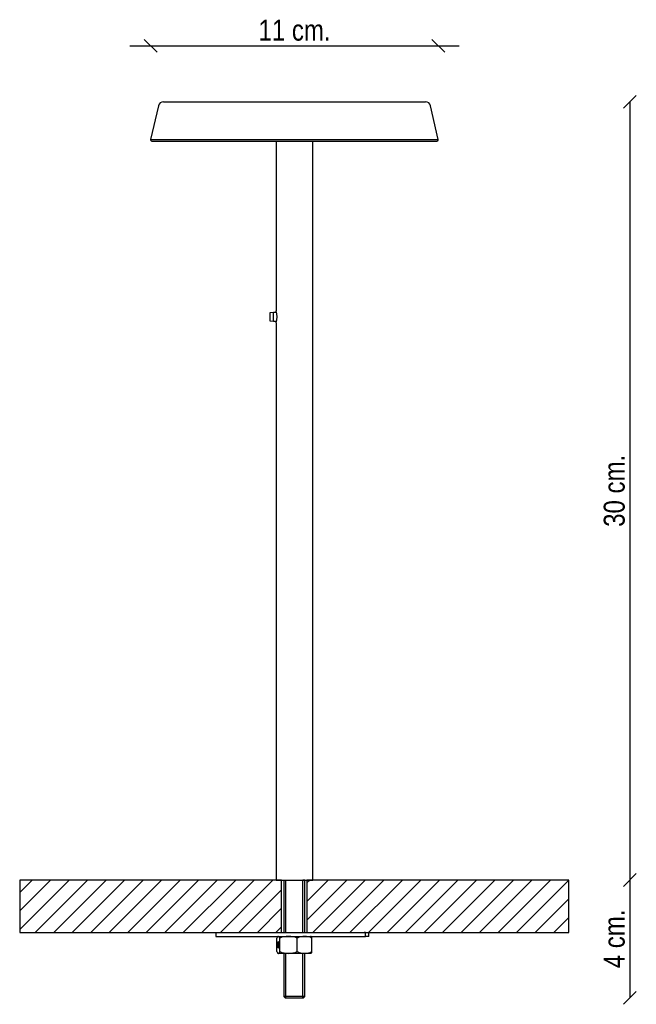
# Model space of a CAD drawing. Header units: millimetres. Extents: x 40 to 275, y 32 to 408.
import ezdxf
from ezdxf.enums import TextEntityAlignment as Align

# ---------------------------------------------------------------- set-up
doc = ezdxf.new("R2010")
doc.units = ezdxf.units.MM
for name, color, linetype in [('5612545_ESPIGA_D', 7, 'Continuous'), ('5615542', 7, 'Continuous'), ('5615907A', 7, 'Continuous'), ('5615907B', 7, 'Continuous'), ('5642396', 7, 'Continuous'), ('5752926', 7, 'Continuous'), ('Default', 7, 'Continuous'), ('DV1_Default', 7, 'Continuous'), ('TUERCA_M8_MECANI', 7, 'Continuous')]:
    doc.layers.add(name, color=color, linetype=linetype)
doc.styles.add('SEACAD_Arial_Narrow', font='ARIALN.TTF')
doc.dimstyles.new('Croquis', dxfattribs={"dimtxt": 8, "dimasz": 4, "dimexe": 4, "dimexo": 120, "dimgap": 2, "dimtad": 1, "dimdec": 0, "dimlfac": 0.1, "dimdsep": 46, "dimtxsty": 'SEACAD_Arial_Narrow', "dimblk1": '_SE_BACK_SLASH', "dimblk2": '_SE_BACK_SLASH', "dimsah": 1, "dimcen": 4, "dimse1": 1, "dimse2": 1, "dimadec": 0, "dimazin": 0, "dimtfac": 0.5, "dimtdec": 3, "dimtmove": 0, "dimatfit": 3, "dimfxl": 1, "dimarcsym": 0})

# ---------------------------------------------------------------- blocks, each defined once
blk = doc.blocks.new('SE')
at = {"layer": 'DV1_Default', "linetype": 'Continuous'}
h = blk.add_hatch(dxfattribs=at)
h.set_pattern_fill('LINE', scale=1.5748, angle=45, style=0)
h.paths.add_polyline_path([(139.83, 79.89), (39.83, 79.89), (39.83, 59.89), (114.76, 59.89), (139.83, 59.89)])
h = blk.add_hatch(dxfattribs=at)
h.set_pattern_fill('LINE', scale=1.5748, angle=45, style=0)
h.paths.add_polyline_path([(249.48, 79.89), (151.76, 79.89), (149.48, 79.89), (149.48, 59.89), (171.36, 59.89), (171.93, 59.89), (173.21, 59.89), (249.48, 59.89)])
at = {"layer": '5612545_ESPIGA_D', "color": 7, "linetype": 'Continuous'}
for p, q in [((138.51, 55.14), (138.58, 55.89)), ((138.58, 54.39), (138.51, 55.14)), ((138.77, 55.14), (138.51, 55.14)), ((138.58, 55.89), (138.71, 55.89)), ((138.71, 54.39), (138.58, 54.39)), ((138.71, 55.89), (138.77, 55.14)), ((138.77, 55.14), (138.71, 54.39))]:
    blk.add_line(p, q, dxfattribs=at)
blk.add_ellipse((138.64, 55.14), major_axis=(0, -1.25), ratio=0.149268, dxfattribs=at)
at = {"layer": '5615542', "color": 7, "linetype": 'Continuous'}
for p, q in [((114.76, 59.89), (171.36, 59.89)), ((114.76, 59.89), (114.76, 58.39)), ((114.76, 58.39), (171.36, 58.39)), ((171.93, 59.89), (171.36, 59.89)), ((171.36, 58.39), (171.93, 58.39)), ((171.93, 59.89), (173.21, 59.89)), ((171.93, 58.39), (171.93, 59.89)), ((173.21, 58.39), (171.93, 58.39)), ((173.21, 58.39), (173.21, 59.89))]:
    blk.add_line(p, q, dxfattribs=at)
at = {"layer": '5615907A', "color": 7, "linetype": 'Continuous'}
for p, q in [((137.76, 362.02), (137.76, 297.14)), ((151.76, 79.89), (151.76, 362.02)), ((137.76, 292.67), (137.76, 79.89)), ((137.76, 79.89), (151.76, 79.89))]:
    blk.add_line(p, q, dxfattribs=at)
blk.add_arc((131.12, 294.89), 7.01, 341.2799, 18.7201, dxfattribs=at)
at = {"layer": '5615907B', "color": 7, "linetype": 'Continuous'}
for p, q in [((140.76, 79.89), (140.76, 59.89)), ((140.76, 79.89), (141.52, 79.89)), ((141.52, 59.89), (141.52, 79.89)), ((147.99, 59.89), (147.99, 79.89)), ((148.76, 79.89), (147.99, 79.89)), ((148.76, 59.89), (148.76, 79.89)), ((140.76, 51.89), (140.76, 35.39)), ((141.52, 34.89), (141.52, 51.89)), ((147.99, 34.89), (147.99, 51.89)), ((148.76, 35.39), (148.76, 51.89)), ((148.76, 35.39), (140.76, 35.39)), ((140.76, 35.39), (141.26, 34.89)), ((141.26, 34.89), (148.26, 34.89)), ((148.26, 34.89), (148.76, 35.39))]:
    blk.add_line(p, q, dxfattribs=at)
at = {"layer": '5642396', "color": 7, "linetype": 'Continuous'}
for p, q in [((94.76, 377.02), (194.76, 377.02)), ((92.81, 375.47), (89.83, 362.65)), ((199.68, 362.65), (196.71, 375.47)), ((89.83, 362.65), (199.68, 362.65)), ((90.32, 362.02), (199.2, 362.02))]:
    blk.add_line(p, q, dxfattribs=at)
for centre, radius, start, end in [((94.76, 375.02), 2, 90, 166.9378), ((194.76, 375.02), 2, 13.0622, 90), ((90.32, 362.52), 0.5, 164.881, 270), ((199.2, 362.52), 0.5, 270, 15.119)]:
    blk.add_arc(centre, radius, start, end, dxfattribs=at)
at = {"layer": '5752926', "color": 7, "linetype": 'Continuous'}
for p, q in [((135.31, 296.3), (135.31, 293.49)), ((136.81, 296.52), (135.39, 296.4)), ((135.39, 293.38), (136.81, 293.27)), ((136.81, 293.27), (136.81, 296.52)), ((137.93, 296.52), (136.81, 296.52)), ((136.81, 293.27), (137.93, 293.27))]:
    blk.add_line(p, q, dxfattribs=at)
for centre, start, end in [((135.41, 296.3), 96.5551, 181.9056), ((135.41, 293.49), 178.0278, 263.3735)]:
    blk.add_arc(centre, 0.104, start, end, dxfattribs=at)
at = {"layer": 'DV1_Default', "color": 7, "linetype": 'Continuous'}
for p, q in [((39.83, 79.89), (39.83, 59.89)), ((139.83, 79.89), (39.83, 79.89)), ((139.83, 59.89), (139.83, 79.89)), ((249.48, 79.89), (149.48, 79.89)), ((149.48, 79.89), (149.48, 59.89)), ((249.48, 59.89), (249.48, 79.89)), ((39.83, 59.89), (139.83, 59.89)), ((149.48, 59.89), (249.48, 59.89))]:
    blk.add_line(p, q, dxfattribs=at)
at = {"layer": 'TUERCA_M8_MECANI', "color": 7, "linetype": 'Continuous'}
for p, q in [((138.06, 52.54), (138.06, 57.74)), ((139.14, 52.54), (139.14, 57.74)), ((145.83, 52.54), (145.83, 57.74)), ((151.45, 52.54), (151.45, 57.74)), ((138.53, 51.89), (138.6, 51.89)), ((142.48, 51.89), (138.6, 51.89)), ((148.64, 51.89), (142.48, 51.89)), ((150.95, 51.89), (148.64, 51.89))]:
    blk.add_line(p, q, dxfattribs=at)
for centre, radius, start, end in [((144.76, 48.12), 12.01, 121.237, 121.6316), ((150.21, 57.12), 1.46, 47.0176, 59.9815), ((144.76, 62.16), 12.01, 238.3684, 238.763), ((150.21, 53.16), 1.47, 300.0224, 312.9785)]:
    blk.add_arc(centre, radius, start, end, dxfattribs=at)
for centre, major_axis, ratio, start_param, end_param in [((138.6, 48.12), (0, -10.27), 0.149268, 3.141593, 3.499341), ((138.6, 48.12), (0, 10.27), 0.149268, 5.925437, 6.283185), ((142.48, 48.12), (0, -10.27), 0.930957, 3.141593, 3.499341), ((142.48, 48.12), (0, 10.27), 0.930957, 5.925437, 6.283185), ((148.64, 48.12), (0, -10.27), 0.781689, 3.141593, 3.499341), ((148.64, 48.12), (0, 10.27), 0.781689, 5.925437, 6.283185), ((150.91, 48.12), (0, 10.27), 0.149268, -0.357748, -0.196061), ((138.6, 62.16), (0, -10.27), 0.149268, 5.925437, 6.283185), ((138.6, 62.16), (0, 10.27), 0.149268, 3.141593, 3.499341), ((142.48, 62.16), (0, -10.27), 0.930957, 5.925437, 6.283185), ((142.48, 62.16), (0, 10.27), 0.930957, 3.141593, 3.499341), ((148.64, 62.16), (0, -10.27), 0.781689, 5.925437, 6.283185), ((148.64, 62.16), (0, 10.27), 0.781689, 3.141593, 3.499341), ((150.91, 62.16), (0, -10.27), 0.149268, 0.196061, 0.357748)]:
    blk.add_ellipse(centre, major_axis=major_axis, ratio=ratio, start_param=start_param, end_param=end_param, dxfattribs=at)
blk.add_ellipse((138.64, 55.14), major_axis=(0, -1.23), ratio=0.149268, dxfattribs=at)
blk = doc.blocks.new('DMBLK1')
at = {"layer": 'Default', "color": 7, "linetype": 'Continuous'}
for p, q in [((92.28, 395.89), (87.39, 400.79)), ((202.13, 395.89), (197.23, 400.79)), ((81.83, 398.34), (207.68, 398.34))]:
    blk.add_line(p, q, dxfattribs=at)
at = {"layer": 'Default', "color": 7, "linetype": 'Continuous', "style": 'SEACAD_Arial_Narrow'}
blk.add_text('11 cm.', height=8, dxfattribs=at).set_placement((131.03, 408.34), align=Align.TOP_LEFT)
blk = doc.blocks.new('_SE_BACK_SLASH')
at = {"color": 0}
for p, q in [((0, 0), (-1, 0)), ((-0.5, 0.5), (0.5, -0.5))]:
    blk.add_line(p, q, dxfattribs=at)
blk = doc.blocks.new('DMBLK2')
at = {"layer": 'Default', "color": 7, "linetype": 'Continuous'}
for p, q in [((275.29, 379.46), (270.4, 374.57)), ((272.85, 377.02), (272.85, 79.89)), ((275.29, 82.34), (270.4, 77.44))]:
    blk.add_line(p, q, dxfattribs=at)
at = {"layer": 'Default', "color": 7, "linetype": 'Continuous', "style": 'SEACAD_Arial_Narrow'}
blk.add_text('30 cm.', height=8, rotation=90, dxfattribs=at).set_placement((262.85, 214.73), align=Align.TOP_LEFT)
blk = doc.blocks.new('DMBLK3')
at = {"layer": 'Default', "color": 7, "linetype": 'Continuous'}
for p, q in [((275.29, 82.34), (270.4, 77.44)), ((272.85, 79.89), (272.85, 34.89)), ((275.29, 37.34), (270.4, 32.44))]:
    blk.add_line(p, q, dxfattribs=at)
at = {"layer": 'Default', "color": 7, "linetype": 'Continuous', "style": 'SEACAD_Arial_Narrow'}
blk.add_text('4 cm.', height=8, rotation=90, dxfattribs=at).set_placement((262.85, 46.21), align=Align.TOP_LEFT)

msp = doc.modelspace()

# ---------------------------------------------------------------- block references
at = {"layer": 'Default'}
msp.add_blockref('SE', (0, 0), dxfattribs=at)

# ---------------------------------------------------------------- dimensions: what is measured, and where the dimension line sits
at = {"layer": 'Default', "color": 7, "linetype": 'Continuous'}
for base, p1, p2, angle, picture, middle, dimtype in [((89.83, 398.34), (89.83, 362.65), (199.68, 362.65), 0, 'DMBLK1', (144.76, 398.34), 161), ((272.85, 79.89), (194.76, 377.02), (249.48, 79.89), 90, 'DMBLK2', (272.85, 228.45), 160), ((272.84507389, 34.8903315), (151.75756747, 79.8903315), (148.25756747, 34.8903315), 90, 'DMBLK3', (272.84507389, 57.3903306), 160)]:
    dim = msp.add_linear_dim(base=base, p1=p1, p2=p2, angle=angle, text='\\A1;<>', dimstyle='Croquis', dxfattribs=at)
    dim.commit()
    dim.dimension.update_dxf_attribs({"geometry": picture, "text_midpoint": middle, "dimtype": dimtype})

doc.saveas('drawing.dxf')
